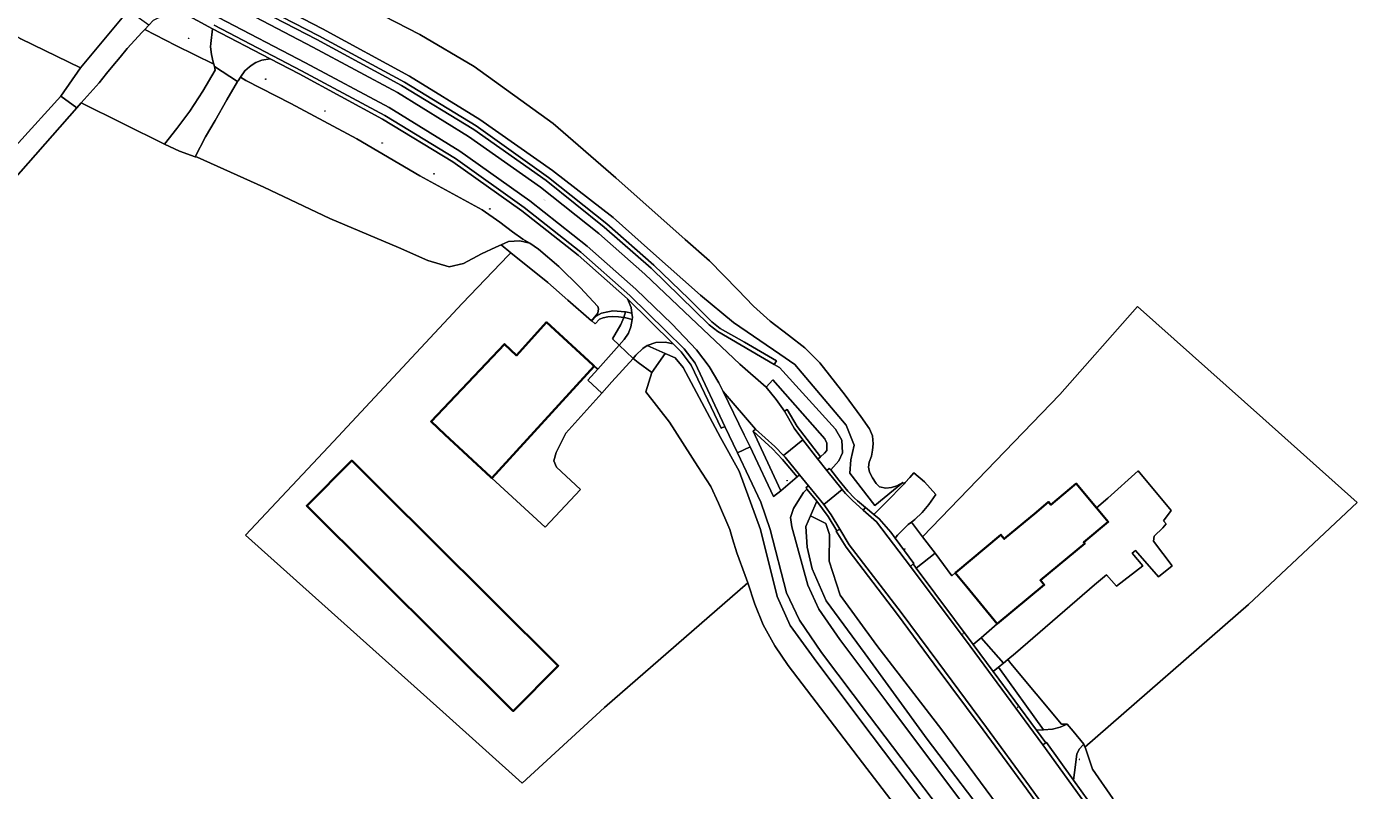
# Model space of a CAD drawing. Header units: metres. Extents: x 200176 to 205485, y 394066 to 399855.
# Tile 40 of 230: x 202298 to 202494, y 395539 to 395651. Entities that reach past the tile are written whole.
import ezdxf
from ezdxf.enums import TextEntityAlignment as Align

# ---------------------------------------------------------------- set-up
doc = ezdxf.new("R2010")
doc.units = ezdxf.units.M
doc.layers.get('0').update_dxf_attribs({"lineweight": 25})
for name, color, linetype, lineweight in [('B-WE-GR-BOOM-S', 90, 'Continuous', 25), ('B-WE-GR-BOUWLAND-GV', 80, 'Continuous', 13), ('B-WE-GR-GRAS-GV', 60, 'Continuous', 13), ('B-WE-GR-GROENVOORZIENING-GV', 80, 'Continuous', 18), ('B-WE-GR-HAAG-G', 90, 'GR-HAAG1', 13), ('B-WE-GW-TALUD_KRUIN-G', 90, 'Continuous', 18), ('B-WE-IE-TERREINAFSCHEIDING_KUNSTMATIG_HEKWERK-G', 20, 'IE-TERREINAFSCHEIDING-KUNSTMATIG', 18), ('B-WE-KL-ET_LS_OV_LICHTMAST-S', 190, 'Continuous', 25), ('B-WE-OG-BEBOUWING-GV', 7, 'Continuous', 35), ('B-WE-OG-BEBOUWING-T18', 10, 'Continuous', 18), ('B-WE-OG-TERREIN_CULTUURSCHEIDING-GV', 7, 'Continuous', 18), ('B-WE-OG-TERREIN_ERF-GV', 7, 'Continuous', 18), ('B-WE-OG-TOPOGRAFIE-T18', 10, 'Continuous', 18), ('B-WE-OG-WEG-GV', 7, 'Continuous', 18), ('B-WE-RI-GWA_KOLK-S', 30, 'Continuous', 25), ('B-WE-RI-GWA_RIOOLPUT-S', 30, 'Continuous', 25), ('B-WE-VH-ONVERHARD-GV', 252, 'Continuous', 18), ('B-WE-VH-VERHARDING_ASFALT-GV', 252, 'Continuous', 18), ('B-WE-VH-VERHARDING_BETON-GV', 252, 'Continuous', 18), ('B-WE-VH-VERHARDING_BETONSTRAATSTEEN-GV', 252, 'Continuous', 18), ('B-WE-VH-VERHARDING_FUNDERING_ZAND-GV', 7, 'Continuous', 18), ('B-WE-VH-VERHARDING_HALFVERHARDING_GRIND-GV', 252, 'Continuous', 18), ('B-WE-VH-VERHARDING_OPEN-GV', 252, 'Continuous', 18), ('B-WE-VH-VERHARDING_PUIN-GV', 252, 'Continuous', 18)]:
    doc.layers.add(name, color=color, linetype=linetype, lineweight=lineweight)
doc.styles.add('NLCS-ISO', font='NLCS-ISO.ttf')
doc.styles.add('NLCS-ISO-M20-T18', font='NLCS-ISO.ttf', dxfattribs={"height": 0.036})
doc.linetypes.add('GR-HAAG1', pattern='A,6,[176,NLCS.shx,S=0.125,R=0,X=0,Y=0],-2', length=8)
doc.linetypes.add('IE-TERREINAFSCHEIDING-KUNSTMATIG', pattern='A,4,[82,NLCS.shx,S=0.75,R=90,X=0,Y=0],4,-2', length=10)

# ---------------------------------------------------------------- blocks, each defined once
blk = doc.blocks.new('SKL-ET_OV_LICHTMAST-SO')
at = {"color": 0, "linetype": 'ByBlock', "lineweight": 18}
for points in [[(-1.2, 0), (-2, 0)], [(-1.4, 1.4), (-0.9, 0.9)], [(0, 2), (0, 1.2)], [(0.9, 0.9), (1.4, 1.4)], [(2, 0), (1.2, 0)], [(-1.4, -1.4), (-0.9, -0.9)], [(0, -1.2), (0, -2)], [(0.9, -0.9), (1.4, -1.4)]]:
    blk.add_lwpolyline(points, dxfattribs=at)
blk.add_circle((0, 0), 1, dxfattribs=at)
blk = doc.blocks.new('SRI-PUT_INSPECTIEPUT_RIOOLPUT-SO')
at = {"color": 0, "linetype": 'ByBlock', "lineweight": 18}
blk.add_lwpolyline([(-1.1, -1.1), (1.1, -1.1), (1.1, 1.1), (-1.1, 1.1)], close=True, dxfattribs=at)
at = {"color": 0, "linetype": 'ByBlock', "lineweight": 18, "style": 'NLCS-ISO'}
blk.add_text('r', height=1.5, dxfattribs=at).set_placement((0, 0.3), align=Align.MIDDLE_CENTER)
blk = doc.blocks.new('SRI-KOLK-SO')
at = {"color": 0, "linetype": 'ByBlock', "lineweight": 18}
blk.add_lwpolyline([(-1.125, -1.125), (1.125, -1.125), (1.125, 1.125), (-1.125, 1.125)], close=True, dxfattribs=at)
at = {"color": 0, "linetype": 'ByBlock', "lineweight": 18, "style": 'NLCS-ISO'}
blk.add_text('k', height=1.5, dxfattribs=at).set_placement((0, 0), align=Align.MIDDLE_CENTER)
blk = doc.blocks.new('SGR-BOOM_01-SO')
at = {"linetype": 'ByBlock', "lineweight": 18}
h = blk.add_hatch(color=0, dxfattribs=at)
h.dxf.hatch_style = 1
edge = h.paths.add_edge_path()
edge.add_arc((0, 0), 0.25, 0, 360)
at = {"color": 0, "linetype": 'ByBlock', "lineweight": 18}
for radius in [2, 0.25]:
    blk.add_circle((0, 0), radius, dxfattribs=at)

msp = doc.modelspace()

# ---------------------------------------------------------------- linework, layer by layer
at = {"layer": 'B-WE-GR-BOUWLAND-GV', "flags": 128}
for points in [[(202346.071, 395653.916), (202354.85, 395649.434), (202362.774, 395644.763), (202374.258, 395636.469), (202383.375, 395628.551), (202393.457, 395619.584), (202397.005, 395616.505), (202401.12, 395612.281), (202403.415, 395609.874), (202405.848, 395607.711), (202408.486, 395605.671), (202410.852, 395603.823), (202413.047, 395601.663), (202416.723, 395596.942), (202419.04, 395593.827), (202420.268, 395592.043), (202420.695, 395591.045), (202420.787, 395589.85), (202420.735, 395588.947), (202420.563, 395588.08), (202420.205, 395587.19), (202420.152, 395586.455), (202420.268, 395585.728), (202420.712, 395584.896), (202421.266, 395584.115), (202421.724, 395583.607), (202422.648, 395583.417), (202423.497, 395583.537), (202424.236, 395583.734), (202425.132, 395584.222), (202425.309, 395584.051), (202425.48, 395584.229), (202426.167, 395584.977), (202426.742, 395585.624), (202428.289, 395584.327), (202429.931, 395582.502), (202428.886, 395581.063), (202427.921, 395579.852), (202426.893, 395578.878), (202426.374, 395578.491), (202427.991, 395576.36), (202447.985, 395597.053), (202459.242, 395609.841), (202477.497, 395593.607), (202491.207, 395581.324), (202476.192, 395567.207), (202475.402, 395566.516), (202451.619, 395545.734), (202451.628, 395545.717), (202452.726, 395542.536), (202455.7, 395538.279)], [(202429.603, 395529.994), (202419.241, 395543.437), (202408.429, 395557.599), (202406.497, 395560.464), (202404.82, 395563.541), (202403.611, 395566.549), (202402.574, 395569.628), (202381.74, 395551.505), (202369.759, 395540.497), (202358.225, 395550.866), (202329.499, 395576.602), (202342.296, 395590.221), (202361.043, 395610.298), (202367.759, 395617.317), (202368.087, 395617.66), (202366.685, 395618.825), (202365.938, 395618.499), (202363.844, 395617.487), (202361.215, 395616.121), (202359.125, 395615.635), (202356.046, 395616.518), (202351.768, 395618.406), (202341.751, 395622.661), (202332.184, 395627.214), (202322.481, 395631.555), (202322.183, 395631.598), (202319.889, 395632.418), (202317.727, 395633.467), (202305.617, 395639.479), (202304.975, 395638.766), (202271.987, 395601.286)]]:
    msp.add_lwpolyline(points, dxfattribs=at)
at = {"layer": 'B-WE-GR-GRAS-GV', "flags": 128}
for points in [[(202328.151, 395656.765), (202340.693, 395650.221), (202353.338, 395643.339), (202363.581, 395637.062), (202374.184, 395629.609), (202383.004, 395622.783), (202388.438, 395617.959), (202395.703, 395611.517), (202400.474, 395607.512), (202407.212, 395602.892), (202409.43, 395601.383), (202416.877, 395592.6), (202418.055, 395589.683), (202417.558, 395587.531), (202417.43, 395585.581), (202421.057, 395580.917), (202425.132, 395584.222), (202424.236, 395583.734), (202423.497, 395583.537), (202422.648, 395583.417), (202421.724, 395583.607), (202421.266, 395584.115), (202420.712, 395584.896), (202420.268, 395585.728), (202420.152, 395586.455), (202420.205, 395587.19), (202420.563, 395588.08), (202420.735, 395588.947), (202420.787, 395589.85), (202420.695, 395591.045), (202420.268, 395592.043), (202419.04, 395593.827), (202416.723, 395596.942), (202413.047, 395601.663), (202410.852, 395603.823), (202408.486, 395605.671), (202405.848, 395607.711), (202403.415, 395609.874), (202401.12, 395612.281), (202397.005, 395616.505), (202393.457, 395619.584), (202383.375, 395628.551), (202374.258, 395636.469), (202362.774, 395644.763), (202354.85, 395649.434), (202346.071, 395653.916)], [(202431.631, 395532.908), (202419.18, 395549.355), (202412.222, 395558.66), (202408.734, 395563.446), (202406.866, 395567.667), (202404.443, 395577.401), (202401.332, 395585.907), (202398.589, 395590.783), (202393.167, 395600.989), (202392.003, 395602.388), (202390.565, 395603.012), (202388.625, 395600.245), (202387.718, 395597.433), (202391.182, 395593.04), (202395.306, 395586.583), (202397.181, 395583.651), (202398.325, 395581.255), (202399.968, 395577.384), (202400.365, 395576.028), (202400.97, 395573.987), (202402.212, 395570.701), (202402.574, 395569.628), (202403.611, 395566.549), (202404.82, 395563.541), (202406.497, 395560.464), (202408.429, 395557.599), (202419.241, 395543.437), (202429.603, 395529.994)]]:
    msp.add_lwpolyline(points, dxfattribs=at)
for points in [[(202363.844, 395617.487), (202365.938, 395618.499), (202366.685, 395618.825), (202367.772, 395619.298), (202369.397, 395619.391), (202370.869, 395619.066), (202369.856, 395619.653), (202368.35, 395620.711), (202366.509, 395622.136), (202363.94, 395623.914), (202354.886, 395628.874), (202345.684, 395634.218), (202336.078, 395639.361), (202329.527, 395642.713), (202328.76, 395643.186), (202328.418, 395642.692), (202328.361, 395642.595), (202326.765, 395639.89), (202325.084, 395636.92), (202323.705, 395634.522), (202322.183, 395631.598), (202322.481, 395631.555), (202332.184, 395627.214), (202341.751, 395622.661), (202351.768, 395618.406), (202356.046, 395616.518), (202359.125, 395615.635), (202361.215, 395616.121)], [(202468.587, 395496.744), (202467.075, 395498.713), (202459.661, 395509.118), (202451.625, 395519.832), (202440.386, 395535.272), (202430.815, 395548.249), (202421.323, 395560.543), (202415.988, 395567.874), (202414.404, 395572.781), (202414.476, 395576.668), (202413.909, 395578.284), (202411.681, 395579.394), (202411.004, 395577.841), (202411.187, 395574.841), (202411.94, 395571.703), (202413.957, 395567.039), (202419.623, 395559.299), (202428.651, 395546.895), (202438.709, 395533.725), (202449.733, 395518.694), (202457.989, 395507.599), (202465.632, 395497.654), (202467.136, 395495.655)]]:
    msp.add_lwpolyline(points, close=True, dxfattribs=at)
at = {"layer": 'B-WE-GR-GROENVOORZIENING-GV', "flags": 128}
msp.add_lwpolyline([(202284.137, 395620.058), (202302.621, 395640.464), (202305.484, 395644.542), (202296.817, 395648.804)], dxfattribs=at)
at = {"layer": 'B-WE-GR-HAAG-G', "flags": 128}
for points in [[(202429.825, 395573.942), (202427.991, 395576.36)], [(202429.825, 395573.942), (202432.244, 395570.68)], [(202432.74, 395571.076), (202432.244, 395570.68)]]:
    msp.add_lwpolyline(points, dxfattribs=at)
at = {"layer": 'B-WE-GW-TALUD_KRUIN-G', "flags": 128}
for points in [[(202301.399, 395680.38), (202298.047, 395675.921), (202298.094, 395674.014), (202304.786, 395669.536), (202328.151, 395656.765), (202340.693, 395650.221), (202353.338, 395643.339), (202363.581, 395637.062), (202374.184, 395629.609), (202383.004, 395622.783), (202388.438, 395617.959), (202395.703, 395611.517), (202400.474, 395607.512), (202407.212, 395602.892), (202409.43, 395601.383), (202416.877, 395592.6), (202418.055, 395589.683), (202417.558, 395587.531), (202417.43, 395585.581), (202421.057, 395580.917)], [(202324.881, 395645.095), (202319.37, 395647.807), (202314.854, 395650.147)], [(202370.869, 395619.066), (202369.856, 395619.653), (202368.35, 395620.711), (202366.509, 395622.136), (202363.94, 395623.914), (202354.886, 395628.874), (202345.684, 395634.218), (202336.078, 395639.361), (202329.527, 395642.713), (202328.76, 395643.186)], [(202384.526, 395608.243), (202384.761, 395609.084)], [(202468.587, 395496.744), (202467.075, 395498.713), (202459.661, 395509.118), (202451.625, 395519.832), (202440.386, 395535.272), (202430.815, 395548.249), (202421.323, 395560.543), (202415.988, 395567.874), (202414.404, 395572.781), (202414.476, 395576.668), (202413.909, 395578.284), (202411.681, 395579.394)]]:
    msp.add_lwpolyline(points, dxfattribs=at)
at = {"layer": 'B-WE-IE-TERREINAFSCHEIDING_KUNSTMATIG_HEKWERK-G', "flags": 128}
for points in [[(202367.759, 395617.317), (202361.043, 395610.298), (202342.296, 395590.221), (202329.499, 395576.602), (202358.225, 395550.866), (202369.759, 395540.497), (202381.74, 395551.505), (202402.574, 395569.628)], [(202368.087, 395617.66), (202367.759, 395617.317)], [(202373.469, 395613.325), (202368.087, 395617.66)], [(202376.399, 395610.769), (202373.469, 395613.325)], [(202379.838, 395607.769), (202376.399, 395610.769)], [(202475.402, 395566.516), (202476.192, 395567.207), (202491.207, 395581.324), (202477.497, 395593.607), (202459.242, 395609.841), (202447.985, 395597.053), (202427.991, 395576.36)], [(202379.874, 395607.738), (202379.838, 395607.769)], [(202380.347, 395607.325), (202379.874, 395607.738)], [(202440.861, 395557.895), (202448.22, 395549.106)]]:
    msp.add_lwpolyline(points, dxfattribs=at)
at = {"layer": 'B-WE-OG-BEBOUWING-GV', "flags": 128}
for points in [[(202380.246, 395601.172), (202380.052, 395601.359), (202373.312, 395607.548), (202368.909, 395602.716), (202367.166, 395604.383), (202356.497, 395593.092), (202358.507, 395591.226), (202365.195, 395585.019), (202365.347, 395584.877)], [(202356.261, 395576.202), (202350.164, 395582.264), (202344.963, 395587.436), (202338.416, 395580.851), (202368.441, 395550.998), (202374.988, 395557.582)], [(202453.291, 395580.556), (202450.357, 395584.078), (202446.667, 395581.009), (202446.336, 395581.407), (202444.551, 395579.921), (202439.884, 395576.036), (202439.383, 395576.638), (202432.852, 395571.169), (202432.74, 395571.076), (202434.422, 395569.04), (202438.852, 395563.681), (202445.706, 395569.335), (202445.144, 395570.01), (202451.6, 395575.363), (202451.445, 395575.55), (202455.001, 395578.504)]]:
    msp.add_lwpolyline(points, close=True, dxfattribs=at)
at = {"layer": 'B-WE-OG-TERREIN_CULTUURSCHEIDING-GV', "flags": 128}
msp.add_lwpolyline([(202283.374, 395655.134), (202295.832, 395649.274), (202296.507, 395648.957), (202296.817, 395648.804), (202305.484, 395644.542), (202311.566, 395651.851)], dxfattribs=at)
for points in [[(202319.37, 395647.807), (202314.854, 395650.147), (202314.469, 395649.733), (202312.277, 395647.37), (202311.266, 395646.139), (202310.207, 395644.839), (202309.304, 395643.724), (202308.226, 395642.378), (202305.617, 395639.479), (202317.727, 395633.467), (202319.515, 395635.72), (202321.404, 395638.245), (202323.294, 395641.149), (202325.101, 395644.229), (202324.971, 395644.742), (202324.881, 395645.095)], [(202368.087, 395617.66), (202373.469, 395613.325), (202376.399, 395610.769), (202379.838, 395607.769), (202380.748, 395608.875), (202380.845, 395609.524), (202380.749, 395609.848), (202378.206, 395612.611), (202375.066, 395615.671), (202372.136, 395618.204), (202370.869, 395619.066), (202369.397, 395619.391), (202367.772, 395619.298), (202366.685, 395618.825)]]:
    msp.add_lwpolyline(points, close=True, dxfattribs=at)
at = {"layer": 'B-WE-OG-TERREIN_ERF-GV', "flags": 128}
for points in [[(202388.625, 395600.245), (202386.631, 395601.718), (202385.879, 395602.274), (202382.814, 395598.871), (202381.333, 395597.227), (202376.119, 395591.439), (202374.716, 395588.605), (202374.354, 395587.379), (202374.726, 395586.488), (202378.224, 395583.233), (202373.103, 395577.73), (202365.347, 395584.877), (202365.195, 395585.019), (202358.507, 395591.226), (202356.497, 395593.092), (202367.166, 395604.383), (202368.909, 395602.716), (202373.312, 395607.548), (202380.052, 395601.359), (202380.246, 395601.172), (202380.748, 395600.732), (202383.853, 395604.21), (202382.876, 395605.129), (202384.121, 395607.223), (202384.526, 395608.243), (202383.785, 395608.358), (202382.95, 395608.392), (202382.193, 395608.344), (202381.524, 395608.192), (202380.978, 395608.015), (202380.347, 395607.325), (202379.874, 395607.738), (202379.838, 395607.769), (202376.399, 395610.769), (202373.469, 395613.325), (202368.087, 395617.66), (202367.759, 395617.317), (202361.043, 395610.298), (202342.296, 395590.221), (202329.499, 395576.602), (202358.225, 395550.866), (202369.759, 395540.497), (202381.74, 395551.505), (202402.574, 395569.628), (202402.212, 395570.701), (202400.97, 395573.987), (202400.365, 395576.028), (202399.968, 395577.384), (202398.325, 395581.255), (202397.181, 395583.651), (202395.306, 395586.583), (202391.182, 395593.04), (202387.718, 395597.433)], [(202463.025, 395578.643), (202463.427, 395578.219), (202462.947, 395577.627), (202461.688, 395576.416), (202461.585, 395575.693), (202464.326, 395572.117), (202462.338, 395570.505), (202458.987, 395574.368), (202458.498, 395573.955), (202460.044, 395572.109), (202456.213, 395569.151), (202454.744, 395570.793), (202453.032, 395569.35), (202441.524, 395559.416), (202440.41, 395558.498), (202440.861, 395557.895), (202448.22, 395549.106), (202449.049, 395549.089), (202449.903, 395548.059), (202451.479, 395546.157), (202451.619, 395545.734), (202475.402, 395566.516), (202476.192, 395567.207), (202491.207, 395581.324), (202477.497, 395593.607), (202459.242, 395609.841), (202447.985, 395597.053), (202427.991, 395576.36), (202429.825, 395573.942), (202432.244, 395570.68), (202432.74, 395571.076), (202432.852, 395571.169), (202439.383, 395576.638), (202439.884, 395576.036), (202444.551, 395579.921), (202446.336, 395581.407), (202446.667, 395581.009), (202450.357, 395584.078), (202453.291, 395580.556), (202454.963, 395581.97), (202459.378, 395585.923), (202464.16, 395580.158)], [(202380.748, 395600.732), (202380.246, 395601.172), (202365.347, 395584.877), (202373.103, 395577.73), (202378.224, 395583.233), (202374.726, 395586.488), (202374.354, 395587.379), (202374.716, 395588.605), (202376.119, 395591.439), (202381.333, 395597.227), (202379.303, 395599.112)], [(202344.963, 395587.436), (202350.164, 395582.264), (202356.261, 395576.202), (202374.988, 395557.582), (202368.441, 395550.998), (202338.416, 395580.851)], [(202458.987, 395574.368), (202462.338, 395570.505), (202464.326, 395572.117), (202461.585, 395575.693), (202461.688, 395576.416), (202462.947, 395577.627), (202463.427, 395578.219), (202463.025, 395578.643), (202464.16, 395580.158), (202459.378, 395585.923), (202454.963, 395581.97), (202453.291, 395580.556), (202455.001, 395578.504), (202451.445, 395575.55), (202451.6, 395575.363), (202445.144, 395570.01), (202445.706, 395569.335), (202438.852, 395563.681), (202436.503, 395561.661), (202439.773, 395557.974), (202440.41, 395558.498), (202441.524, 395559.416), (202453.032, 395569.35), (202454.744, 395570.793), (202456.213, 395569.151), (202460.044, 395572.109), (202458.498, 395573.955)]]:
    msp.add_lwpolyline(points, close=True, dxfattribs=at)
at = {"layer": 'B-WE-OG-WEG-GV', "flags": 128}
for points in [[(202327.633, 395655.741), (202340.168, 395649.207), (202352.63, 395642.473), (202363.044, 395636.104), (202373.569, 395628.615), (202382.06, 395621.877), (202388.908, 395615.837), (202394.005, 395610.953), (202397.358, 395607.601), (202398.532, 395606.661), (202402.092, 395604.645), (202406.75, 395601.945), (202406.422, 395601.426), (202407.195, 395600.976), (202415.326, 395592.018), (202416.249, 395590.422), (202416.362, 395588.57), (202415.836, 395587.412), (202414.659, 395586.072), (202415.813, 395584.587), (202417.146, 395582.959), (202418.117, 395581.974), (202418.553, 395581.596), (202419.679, 395580.589), (202420.909, 395579.589), (202421.734, 395580.422), (202422.332, 395581.001), (202422.878, 395581.587), (202423.57, 395582.252), (202424.422, 395583.128), (202425.309, 395584.051), (202425.132, 395584.222), (202421.057, 395580.917), (202417.43, 395585.581), (202417.558, 395587.531), (202418.055, 395589.683), (202416.877, 395592.6), (202409.43, 395601.383), (202407.212, 395602.892), (202400.474, 395607.512), (202395.703, 395611.517), (202388.438, 395617.959), (202383.004, 395622.783), (202374.184, 395629.609), (202363.581, 395637.062), (202353.338, 395643.339), (202340.693, 395650.221), (202328.151, 395656.765)], [(202443.836, 395519.182), (202420.263, 395550.232), (202413.294, 395559.512), (202410.072, 395564.193), (202408.21, 395568.191), (202405.824, 395577.404), (202404.478, 395581.396), (202401.077, 395588.537), (202399.237, 395592.4), (202398.685, 395592.136), (202394.356, 395601.318), (202392.871, 395603.25), (202391.698, 395604.409), (202390.531, 395604.658), (202389.171, 395604.628), (202387.928, 395604.157), (202390.565, 395603.012), (202392.003, 395602.388), (202393.167, 395600.989), (202398.589, 395590.783), (202401.332, 395585.907), (202404.443, 395577.401), (202406.866, 395567.667), (202408.734, 395563.446), (202412.222, 395558.66), (202419.18, 395549.355), (202431.631, 395532.908)], [(202438.709, 395533.725), (202428.651, 395546.895), (202419.623, 395559.299), (202413.957, 395567.039), (202411.94, 395571.703), (202411.187, 395574.841), (202411.004, 395577.841), (202411.681, 395579.394), (202412.609, 395581.524), (202412.421, 395581.775), (202411.174, 395583.268), (202410.688, 395582.793), (202410.318, 395582.263), (202409.221, 395580.448), (202408.787, 395579.145), (202408.971, 395577.798), (202411.315, 395569.322), (202412.891, 395565.836), (202415.985, 395561.381), (202422.82, 395552.303), (202435.282, 395535.652)], [(202453.052, 395525.869), (202443.093, 395539.7), (202436.798, 395548.269), (202429.683, 395557.819), (202424.342, 395565.038), (202417.937, 395573.412), (202416.869, 395574.818), (202415.435, 395577.137), (202415.539, 395577.202), (202414.284, 395579.293), (202412.609, 395581.524), (202411.681, 395579.394), (202413.909, 395578.284), (202414.476, 395576.668), (202414.404, 395572.781), (202415.988, 395567.874), (202421.323, 395560.543), (202430.815, 395548.249), (202440.386, 395535.272)]]:
    msp.add_lwpolyline(points, dxfattribs=at)
for points in [[(202317.462, 395652.118), (202316.071, 395651.454), (202315.457, 395650.795), (202314.854, 395650.147), (202319.37, 395647.807), (202324.881, 395645.095), (202324.809, 395645.378), (202324.532, 395646.507), (202324.396, 395647.607), (202324.448, 395648.109), (202324.701, 395650.237), (202324.681, 395650.247), (202320.253, 395652.672), (202319.635, 395652.639), (202317.79, 395652.275)], [(202379.838, 395607.769), (202379.874, 395607.738), (202380.533, 395608.449), (202381.273, 395608.885), (202382.189, 395609.085), (202382.921, 395609.19), (202384.761, 395609.084), (202385.723, 395608.897), (202385.609, 395609.701), (202385.078, 395610.949), (202377.885, 395617.328), (202369.717, 395623.773), (202359.686, 395630.89), (202349.454, 395637.1), (202337.286, 395643.67), (202333.092, 395645.859), (202331.853, 395645.689), (202330.983, 395645.337), (202330.46, 395644.986), (202330.07, 395644.724), (202329.396, 395644.104), (202328.76, 395643.186), (202329.527, 395642.713), (202336.078, 395639.361), (202345.684, 395634.218), (202354.886, 395628.874), (202363.94, 395623.914), (202366.509, 395622.136), (202368.35, 395620.711), (202369.856, 395619.653), (202370.869, 395619.066), (202372.136, 395618.204), (202375.066, 395615.671), (202378.206, 395612.611), (202380.749, 395609.848), (202380.845, 395609.524), (202380.748, 395608.875)], [(202384.526, 395608.243), (202384.121, 395607.223), (202382.876, 395605.129), (202383.853, 395604.21), (202384.598, 395605.045), (202385.206, 395605.96), (202385.58, 395606.89), (202385.763, 395607.975), (202384.809, 395608.199)], [(202385.879, 395602.274), (202386.631, 395601.718), (202388.625, 395600.245), (202390.565, 395603.012), (202387.928, 395604.157), (202387.321, 395603.74), (202386.307, 395602.749)], [(202408.306, 395594.84), (202409.734, 395592.403), (202413.142, 395587.954), (202413.753, 395588.491), (202414.087, 395588.918), (202414.057, 395589.947), (202413.796, 395590.593), (202406.23, 395599.158), (202405.264, 395598.129), (202406.713, 395596.338), (202407.892, 395594.603)], [(202409.74, 395585.045), (202407.62, 395587.589), (202406.152, 395589.138), (202403.368, 395591.691), (202404.523, 395589.204), (202407.363, 395583.01)], [(202429.825, 395573.942), (202427.991, 395576.36), (202426.374, 395578.491), (202425.909, 395578.144), (202425.118, 395577.378), (202424.35, 395576.581), (202423.996, 395576.141), (202426.712, 395572.446), (202426.632, 395572.386), (202427.088, 395571.775)], [(202449.049, 395549.089), (202448.22, 395549.106), (202440.861, 395557.895), (202440.41, 395558.498), (202439.773, 395557.974), (202439.037, 395557.366), (202445.592, 395548.281), (202446.92, 395548.38), (202448.037, 395548.632)], [(202438.276, 395556.736), (202444.575, 395548.205), (202445.592, 395548.281), (202439.037, 395557.366)], [(202493.535, 395484.015), (202485.984, 395494.848), (202458.002, 395534.304), (202455.7, 395538.279), (202452.726, 395542.536), (202451.628, 395545.717), (202451.619, 395545.734), (202451.479, 395546.157), (202451.378, 395546.059), (202450.762, 395545.459), (202450.437, 395544.725), (202450.102, 395542.032), (202449.965, 395540.937), (202453.323, 395536.281), (202462.439, 395523.664), (202468.075, 395516.09), (202474.058, 395508.145), (202475.998, 395505.717), (202477.764, 395503.447), (202477.904, 395503.254), (202484.871, 395493.689), (202492.295, 395483.522), (202492.494, 395483.249)]]:
    msp.add_lwpolyline(points, close=True, dxfattribs=at)
at = {"layer": 'B-WE-VH-ONVERHARD-GV', "flags": 128}
msp.add_lwpolyline([(202449.903, 395548.059), (202449.049, 395549.089), (202448.037, 395548.632), (202446.92, 395548.38), (202445.592, 395548.281), (202444.575, 395548.205), (202445.921, 395546.382), (202446.003, 395546.432), (202449.965, 395540.937), (202450.102, 395542.032), (202450.437, 395544.725), (202450.762, 395545.459), (202451.378, 395546.059), (202451.479, 395546.157)], close=True, dxfattribs=at)
at = {"layer": 'B-WE-VH-VERHARDING_ASFALT-GV', "flags": 128}
for points in [[(202325.556, 395651.867), (202338.224, 395645.271), (202350.418, 395638.797), (202360.658, 395632.429), (202370.848, 395625.233), (202379.188, 395618.633), (202386.261, 395612.367), (202391.567, 395607.258), (202395.128, 395603.525), (202396.952, 395601.118), (202398.361, 395598.755), (202398.972, 395597.473), (202403.692, 395592.01), (202406.512, 395589.465), (202407.756, 395588.156), (202410.595, 395590.444), (202409.297, 395592.149), (202407.892, 395594.603), (202406.713, 395596.338), (202405.264, 395598.129), (202401.409, 395601.45), (202393.349, 395609.063), (202387.589, 395614.538), (202380.913, 395620.451), (202372.431, 395627.205), (202361.962, 395634.579), (202351.607, 395640.99), (202339.309, 395647.555), (202326.794, 395654.102)], [(202326.794, 395654.102), (202339.309, 395647.555), (202351.607, 395640.99), (202361.962, 395634.579), (202372.431, 395627.205), (202380.913, 395620.451), (202387.589, 395614.538), (202393.349, 395609.063), (202401.409, 395601.45), (202405.264, 395598.129), (202406.23, 395599.158), (202413.796, 395590.593), (202414.057, 395589.947), (202414.087, 395588.918), (202413.753, 395588.491), (202413.142, 395587.954), (202412.752, 395587.611), (202414.084, 395586.002), (202414.432, 395586.276), (202414.659, 395586.072), (202415.836, 395587.412), (202416.362, 395588.57), (202416.249, 395590.422), (202415.326, 395592.018), (202407.195, 395600.976), (202406.422, 395601.426), (202398.201, 395606.194), (202396.968, 395607.191), (202388.516, 395615.403), (202381.687, 395621.394), (202373.224, 395628.15), (202362.696, 395635.603), (202352.212, 395642.014), (202339.873, 395648.685), (202327.356, 395655.201)], [(202324.953, 395650.773), (202337.631, 395644.15), (202349.764, 395637.609), (202360.035, 395631.362), (202370.062, 395624.243), (202378.292, 395617.76), (202385.422, 395611.434), (202390.653, 395606.321), (202393.337, 395603.698), (202394.908, 395601.594), (202399.237, 395592.4), (202401.077, 395588.537), (202402.919, 395589.414), (202402.03, 395591.191), (202398.972, 395597.473), (202398.361, 395598.755), (202396.952, 395601.118), (202395.128, 395603.525), (202391.567, 395607.258), (202386.261, 395612.367), (202379.188, 395618.633), (202370.848, 395625.233), (202360.658, 395632.429), (202350.418, 395638.797), (202338.224, 395645.271), (202325.556, 395651.867)], [(202435.282, 395535.652), (202422.82, 395552.303), (202415.985, 395561.381), (202412.891, 395565.836), (202411.315, 395569.322), (202408.971, 395577.798), (202408.787, 395579.145), (202409.221, 395580.448), (202410.318, 395582.263), (202410.688, 395582.793), (202411.174, 395583.268), (202411.04, 395583.507), (202411.4, 395583.776), (202410.107, 395585.359), (202409.74, 395585.045), (202407.363, 395583.01), (202406.313, 395582.186), (202403.269, 395588.715), (202402.919, 395589.414), (202401.077, 395588.537), (202404.478, 395581.396), (202405.824, 395577.404), (202408.21, 395568.191), (202410.072, 395564.193), (202413.294, 395559.512), (202420.263, 395550.232), (202443.836, 395519.182)], [(202452.807, 395535.931), (202445.498, 395546.083), (202434.911, 395560.42), (202426.231, 395572.038), (202421.275, 395578.538), (202419.343, 395580.238), (202417.781, 395581.612), (202416.767, 395582.65), (202416.301, 395583.233), (202413.627, 395581.026), (202413.894, 395580.697), (202414.691, 395579.548), (202415.956, 395577.46), (202417.342, 395575.192), (202424.876, 395565.312), (202430.202, 395558.175), (202437.3, 395548.598), (202443.565, 395540.055), (202453.584, 395526.124)]]:
    msp.add_lwpolyline(points, dxfattribs=at)
for points in [[(202403.368, 395591.691), (202403.692, 395592.01), (202398.972, 395597.473), (202402.03, 395591.191), (202402.919, 395589.414), (202403.269, 395588.715), (202406.313, 395582.186), (202407.363, 395583.01), (202404.523, 395589.204)], [(202413.627, 395581.026), (202416.301, 395583.233), (202414.084, 395586.002), (202412.752, 395587.611), (202410.595, 395590.444), (202407.756, 395588.156), (202407.994, 395587.906), (202410.107, 395585.359), (202411.4, 395583.776)]]:
    msp.add_lwpolyline(points, close=True, dxfattribs=at)
at = {"layer": 'B-WE-VH-VERHARDING_BETON-GV', "flags": 128}
for points in [[(202327.356, 395655.201), (202339.873, 395648.685), (202352.212, 395642.014), (202362.696, 395635.603), (202373.224, 395628.15), (202381.687, 395621.394), (202388.516, 395615.403), (202396.968, 395607.191), (202398.201, 395606.194), (202406.422, 395601.426), (202406.75, 395601.945), (202402.092, 395604.645), (202398.532, 395606.661), (202397.358, 395607.601), (202394.005, 395610.953), (202388.908, 395615.837), (202382.06, 395621.877), (202373.569, 395628.615), (202363.044, 395636.104), (202352.63, 395642.473), (202340.168, 395649.207), (202327.633, 395655.741)], [(202320.253, 395652.672), (202324.681, 395650.247), (202324.701, 395650.237), (202333.092, 395645.859), (202337.286, 395643.67), (202349.454, 395637.1), (202359.686, 395630.89), (202369.717, 395623.773), (202377.885, 395617.328), (202385.078, 395610.949), (202391.698, 395604.409), (202392.871, 395603.25), (202394.356, 395601.318), (202398.685, 395592.136), (202399.237, 395592.4), (202394.908, 395601.594), (202393.337, 395603.698), (202390.653, 395606.321), (202385.422, 395611.434), (202378.292, 395617.76), (202370.062, 395624.243), (202360.035, 395631.362), (202349.764, 395637.609), (202337.631, 395644.15), (202324.953, 395650.773)], [(202453.584, 395526.124), (202443.565, 395540.055), (202437.3, 395548.598), (202430.202, 395558.175), (202424.876, 395565.312), (202417.342, 395575.192), (202415.956, 395577.46), (202415.539, 395577.202), (202415.435, 395577.137), (202416.869, 395574.818), (202417.937, 395573.412), (202424.342, 395565.038), (202429.683, 395557.819), (202436.798, 395548.269), (202443.093, 395539.7), (202453.052, 395525.869)]]:
    msp.add_lwpolyline(points, dxfattribs=at)
for points in [[(202413.142, 395587.954), (202409.734, 395592.403), (202408.306, 395594.84), (202407.892, 395594.603), (202409.297, 395592.149), (202410.595, 395590.444), (202412.752, 395587.611)], [(202403.692, 395592.01), (202403.368, 395591.691), (202406.152, 395589.138), (202407.62, 395587.589), (202409.74, 395585.045), (202410.107, 395585.359), (202407.994, 395587.906), (202407.756, 395588.156), (202406.512, 395589.465)], [(202419.343, 395580.238), (202419.679, 395580.589), (202418.553, 395581.596), (202418.117, 395581.974), (202417.146, 395582.959), (202415.813, 395584.587), (202414.659, 395586.072), (202414.432, 395586.276), (202414.084, 395586.002), (202416.301, 395583.233), (202416.767, 395582.65), (202417.781, 395581.612)], [(202413.627, 395581.026), (202411.4, 395583.776), (202411.04, 395583.507), (202411.174, 395583.268), (202412.421, 395581.775), (202412.609, 395581.524), (202414.284, 395579.293), (202415.539, 395577.202), (202415.956, 395577.46), (202414.691, 395579.548), (202413.894, 395580.697)], [(202426.632, 395572.386), (202426.712, 395572.446), (202423.996, 395576.141), (202423.37, 395576.993), (202421.696, 395578.949), (202420.909, 395579.589), (202419.679, 395580.589), (202419.343, 395580.238), (202421.275, 395578.538), (202426.231, 395572.038)], [(202477.904, 395503.254), (202477.764, 395503.447), (202475.998, 395505.717), (202474.058, 395508.145), (202468.075, 395516.09), (202462.439, 395523.664), (202453.323, 395536.281), (202449.965, 395540.937), (202446.003, 395546.432), (202445.921, 395546.382), (202445.498, 395546.083), (202452.807, 395535.931), (202461.921, 395523.389), (202467.619, 395515.682), (202473.57, 395507.786), (202477.325, 395503.114), (202477.452, 395502.941)]]:
    msp.add_lwpolyline(points, close=True, dxfattribs=at)
at = {"layer": 'B-WE-VH-VERHARDING_BETONSTRAATSTEEN-GV', "flags": 128}
for points in [[(202385.723, 395608.897), (202385.812, 395608.268), (202385.763, 395607.975), (202385.58, 395606.89), (202385.206, 395605.96), (202384.598, 395605.045), (202383.853, 395604.21), (202385.879, 395602.274), (202386.307, 395602.749), (202387.321, 395603.74), (202387.928, 395604.157), (202389.171, 395604.628), (202390.531, 395604.658), (202391.698, 395604.409), (202385.078, 395610.949), (202385.609, 395609.701)], [(202382.814, 395598.871), (202385.879, 395602.274), (202383.853, 395604.21), (202380.748, 395600.732), (202379.303, 395599.112), (202381.333, 395597.227)], [(202444.575, 395548.205), (202438.276, 395556.736), (202435.36, 395560.693), (202427.088, 395571.775), (202426.632, 395572.386), (202426.231, 395572.038), (202434.911, 395560.42), (202445.498, 395546.083), (202445.921, 395546.382)]]:
    msp.add_lwpolyline(points, close=True, dxfattribs=at)
at = {"layer": 'B-WE-VH-VERHARDING_FUNDERING_ZAND-GV', "flags": 128}
msp.add_lwpolyline([(202271.987, 395601.286), (202304.975, 395638.766), (202302.621, 395640.464), (202284.137, 395620.058)], dxfattribs=at)
at = {"layer": 'B-WE-VH-VERHARDING_HALFVERHARDING_GRIND-GV', "flags": 128}
msp.add_lwpolyline([(202434.422, 395569.04), (202432.74, 395571.076), (202432.244, 395570.68), (202429.825, 395573.942), (202427.088, 395571.775), (202435.36, 395560.693), (202436.503, 395561.661), (202438.852, 395563.681)], close=True, dxfattribs=at)
at = {"layer": 'B-WE-VH-VERHARDING_OPEN-GV', "flags": 128}
msp.add_lwpolyline([(202436.503, 395561.661), (202435.36, 395560.693), (202438.276, 395556.736), (202439.037, 395557.366), (202439.773, 395557.974)], close=True, dxfattribs=at)
at = {"layer": 'B-WE-VH-VERHARDING_PUIN-GV', "flags": 128}
for points in [[(202315.457, 395650.795), (202312.215, 395653.07), (202312.19, 395653.019), (202311.692, 395652.003), (202311.566, 395651.851), (202305.484, 395644.542), (202302.621, 395640.464), (202304.975, 395638.766), (202305.617, 395639.479), (202308.226, 395642.378), (202309.304, 395643.724), (202310.207, 395644.839), (202311.266, 395646.139), (202312.277, 395647.37), (202314.469, 395649.733), (202314.854, 395650.147)], [(202333.092, 395645.859), (202324.701, 395650.237), (202324.448, 395648.109), (202324.396, 395647.607), (202324.532, 395646.507), (202324.809, 395645.378), (202324.881, 395645.095), (202324.971, 395644.742), (202328.361, 395642.595), (202328.418, 395642.692), (202328.76, 395643.186), (202329.396, 395644.104), (202330.07, 395644.724), (202330.46, 395644.986), (202330.983, 395645.337), (202331.853, 395645.689)], [(202317.727, 395633.467), (202319.889, 395632.418), (202322.183, 395631.598), (202323.705, 395634.522), (202325.084, 395636.92), (202326.765, 395639.89), (202328.361, 395642.595), (202324.971, 395644.742), (202325.101, 395644.229), (202323.294, 395641.149), (202321.404, 395638.245), (202319.515, 395635.72)], [(202384.526, 395608.243), (202384.761, 395609.084), (202382.921, 395609.19), (202382.189, 395609.085), (202381.273, 395608.885), (202380.533, 395608.449), (202379.874, 395607.738), (202380.347, 395607.325), (202380.978, 395608.015), (202381.524, 395608.192), (202382.193, 395608.344), (202382.95, 395608.392), (202383.785, 395608.358)], [(202384.761, 395609.084), (202384.526, 395608.243), (202384.809, 395608.199), (202385.763, 395607.975), (202385.812, 395608.268), (202385.723, 395608.897)], [(202426.374, 395578.491), (202426.893, 395578.878), (202427.921, 395579.852), (202428.886, 395581.063), (202429.931, 395582.502), (202428.289, 395584.327), (202426.742, 395585.624), (202426.167, 395584.977), (202425.48, 395584.229), (202425.309, 395584.051), (202424.422, 395583.128), (202423.57, 395582.252), (202422.878, 395581.587), (202422.332, 395581.001), (202421.734, 395580.422), (202420.909, 395579.589), (202421.696, 395578.949), (202423.37, 395576.993), (202423.996, 395576.141), (202424.35, 395576.581), (202425.118, 395577.378), (202425.909, 395578.144)]]:
    msp.add_lwpolyline(points, close=True, dxfattribs=at)

# ---------------------------------------------------------------- block references
at = {"layer": 'B-WE-GR-BOOM-S', "xscale": 0.02, "yscale": 0.02, "zscale": 0.02}
for p in [(202321.214, 395648.863), (202332.448, 395642.913), (202341.056, 395638.29), (202349.383, 395633.629), (202356.923, 395629.14), (202365.048, 395624.042)]:
    msp.add_blockref('SGR-BOOM_01-SO', p, dxfattribs=at)
at = {"layer": 'B-WE-KL-ET_LS_OV_LICHTMAST-S', "xscale": 0.02, "yscale": 0.02, "zscale": 0.02}
for p in [(202408.284, 395584.519), (202425.405, 395574.566)]:
    msp.add_blockref('SKL-ET_OV_LICHTMAST-SO', p, dxfattribs=at)
at = {"layer": 'B-WE-RI-GWA_KOLK-S', "xscale": 0.02, "yscale": 0.02, "zscale": 0.02}
for p in [(202433.886, 395562.243), (202441.827, 395551.551)]:
    msp.add_blockref('SRI-KOLK-SO', p, dxfattribs=at)
at = {"layer": 'B-WE-RI-GWA_RIOOLPUT-S', "xscale": 0.02, "yscale": 0.02, "zscale": 0.02}
msp.add_blockref('SRI-PUT_INSPECTIEPUT_RIOOLPUT-SO', (202450.824, 395543.979), dxfattribs=at)

# ---------------------------------------------------------------- texts
at = {"layer": 'B-WE-OG-BEBOUWING-T18', "style": 'NLCS-ISO-M20-T18'}
for s, rotation, p in [('21', 317.4, (202374.103, 395601.402)), ('22', 39.5, (202438.702, 395570.141))]:
    msp.add_text(s, height=0.036, rotation=rotation, dxfattribs=at).set_placement(p, align=Align.MIDDLE)
at = {"layer": 'B-WE-OG-TOPOGRAFIE-T18', "style": 'NLCS-ISO-M20-T18'}
msp.add_text('Geijsterseweg', height=0.036, rotation=328.8, dxfattribs=at).set_placement((202372.956, 395625.347), align=Align.MIDDLE)

doc.saveas('drawing.dxf')
